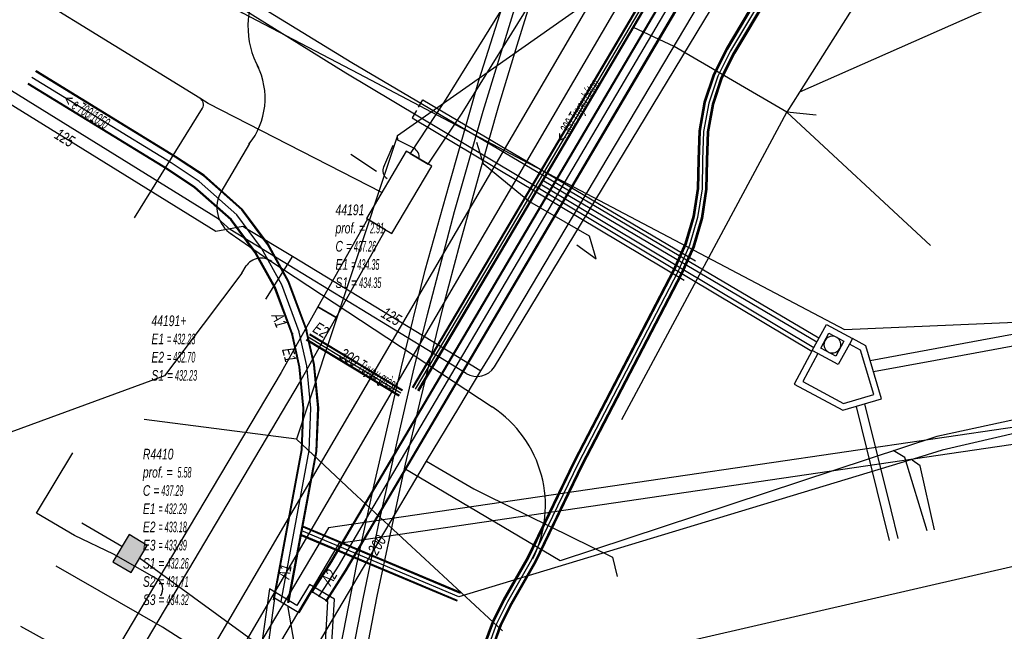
# Model space of a CAD drawing. Header units: metres. Extents: x 2695563 to 2696938, y 1260544 to 1262032.
# Tile 246 of 256: x 2696357 to 2696403, y 1261645 to 1261674. Entities that reach past the tile are written whole.
import ezdxf

# ---------------------------------------------------------------- set-up
doc = ezdxf.new("R2010")
doc.units = ezdxf.units.M
doc.header["$LTSCALE"] = 100
doc.linetypes.add('AUSGEZOGEN', pattern=[0])
doc.linetypes.add('STRICHLINIE2_S3', pattern=[0.25, 0.15, -0.1])
for name, color, linetype in [('CAD_Cadastre des conduites_Ouvrage _Ligne', 200, 'AUSGEZOGEN'), ('CAD_Cadastre des conduites_Ouvrage_Conduite', 200, 'AUSGEZOGEN'), ('CAD_Cadastre des conduites_Tracé_Ligne', 7, 'AUSGEZOGEN'), ('Eau portable_Cadastre des conduites_Conduite', 171, 'AUSGEZOGEN'), ('Eau potable_Cadastre des conduites_Conduite_Texte', 171, 'AUSGEZOGEN'), ('EU_Cadastre des conduites', 24, 'AUSGEZOGEN'), ('EU_Cadastre des conduites – Texte', 7, 'AUSGEZOGEN'), ('EU_Cadastre des conduites_Axe de tracé', 24, 'AUSGEZOGEN'), ('EU_Cadastre des conduites_Ouvrage spécial – Ligne de détail', 24, 'AUSGEZOGEN'), ('EU_Cadastre des conduites_Ouvrage spécial – Polygone de détail', 24, 'AUSGEZOGEN'), ('EU_Cadastre des conduites_Regard normalisé – Texte', 24, 'AUSGEZOGEN'), ('EU_Cadastre des conduites_Texte entrée-sortie', 24, 'AUSGEZOGEN'), ('Réseau électrique_Cadastre des conduite_Bord du tracé', 1, 'AUSGEZOGEN'), ('Réseau électrique_Cadastre des conduite_Tronçon de tracé', 1, 'AUSGEZOGEN'), ('Réseau électrique_Cadastre des conduites_Ouvrage_Surface-Ligne-Point', 1, 'AUSGEZOGEN'), ('TV_Cadastre des conduites_CONDUITE', 92, 'AUSGEZOGEN'), ('Télécommunications_SW_Cadastre des conduites_Bord du tracé', 94, 'AUSGEZOGEN'), ('Télécommunications_SW_Cadastre des conduites_Ouvrage', 94, 'AUSGEZOGEN')]:
    doc.layers.add(name, color=color, linetype=linetype)
doc.styles.add('ARIAL', font='arial.ttf')
pattern_1 = [(0, (2708005, 1273150), (6075, 6075), [6075, -6075]), (90, (2708005, 1273150), (-6075, 6075), [6075, -6075])]

# ---------------------------------------------------------------- blocks, each defined once
blk = doc.blocks.new('COMPLEXOBJECT_1582')
at = {"layer": 'CAD_Cadastre des conduites_Ouvrage _Ligne', "color": 200, "linetype": 'AUSGEZOGEN', "transparency": 33554687}
for centre, start, end in [((6394.097, 11658.602), 89.963, 279.2421), ((6394.096, 11658.602), 279.3272, 89.8779)]:
    blk.add_arc(centre, 0.4, start, end, dxfattribs=at)
blk = doc.blocks.new('COMPLEXOBJECT_1603')
at = {"layer": 'Réseau électrique_Cadastre des conduite_Bord du tracé', "color": 1, "linetype": 'AUSGEZOGEN', "transparency": 33554687}
blk.add_line((6337.745, 11615.16), (6337.702, 11614.09), dxfattribs=at)
for points in [[(6369.752, 11660.383), (6368.012, 11657.287), (6362.225, 11647.532), (6356.215, 11637.382), (6349.482, 11626.016), (6348.584, 11624.204), (6348.23, 11623.526), (6346.162, 11619.639)], [(6347.026, 11619.121), (6349.115, 11623.06), (6349.476, 11623.75), (6350.362, 11625.539), (6357.076, 11636.873), (6363.085, 11647.022), (6368.878, 11656.787), (6370.624, 11659.892), (6369.752, 11660.383)]]:
    blk.add_lwpolyline(points, dxfattribs=at)
for centre, radius, start, end in [((6338.386, 11624.104), 8.967, 265.902, 330.1362), ((6338.153, 11624.41), 10.33, 267.4976, 329.2028)]:
    blk.add_arc(centre, radius, start, end, dxfattribs=at)
blk = doc.blocks.new('COMPLEXOBJECT_1938')
at = {"layer": 'Réseau électrique_Cadastre des conduite_Tronçon de tracé', "color": 1, "linetype": 'AUSGEZOGEN', "transparency": 33554687}
blk.add_lwpolyline([(6374.287, 11667.913), (6373.531, 11668.28), (6373.525, 11668.5)], dxfattribs=at)
blk.add_arc((6374.034, 11667.461), 0.518, 353.0919, 60.7494, dxfattribs=at)
blk = doc.blocks.new('COMPLEXOBJECT_2142')
at = {"layer": 'Réseau électrique_Cadastre des conduite_Tronçon de tracé', "color": 1, "linetype": 'AUSGEZOGEN', "transparency": 33554687}
blk.add_line((6361.077, 11664.61), (6364.292, 11669.808), dxfattribs=at)
blk.add_arc((6364.001, 11669.977), 0.336, 329.8059, 60.4734, dxfattribs=at)
blk = doc.blocks.new('COMPLEXOBJECT_2172')
at = {"layer": 'Réseau électrique_Cadastre des conduite_Tronçon de tracé', "color": 1, "linetype": 'AUSGEZOGEN', "transparency": 33554687}
blk.add_line((6372.87, 11667.03), (6373.321, 11668.042), dxfattribs=at)
blk.add_arc((6373.273, 11666.838), 0.446, 154.5023, 236.7446, dxfattribs=at)
blk = doc.blocks.new('COMPLEXOBJECT_2452')
at = {"layer": 'Réseau électrique_Cadastre des conduite_Tronçon de tracé', "color": 1, "linetype": 'AUSGEZOGEN', "transparency": 33554687}
blk.add_line((6362.123, 11647.513), (6360.085, 11648.674), dxfattribs=at)
blk.add_arc((6361.84, 11647.019), 0.569, 326.8212, 60.2455, dxfattribs=at)
blk = doc.blocks.new('COMPLEXOBJECT_2789')
at = {"layer": 'Télécommunications_SW_Cadastre des conduites_Bord du tracé', "color": 94, "linetype": 'AUSGEZOGEN', "transparency": 33554687}
blk.add_lwpolyline([(6365.604, 11663.881), (6367.43, 11662.622), (6378, 11655.65)], dxfattribs=at)
blk.add_arc((6374.916, 11650.972), 5.604, 333.2576, 56.6052, dxfattribs=at)

msp = doc.modelspace()

# ---------------------------------------------------------------- hatches: boundary and pattern name
at = {"layer": 'Réseau électrique_Cadastre des conduite_Bord du tracé', "lineweight": 18, "transparency": 33554687}
h = msp.add_hatch(dxfattribs=at)
h.set_pattern_fill('MUSTER', color=1, scale=6075, style=0, pattern_type=2)
h.set_pattern_definition(pattern_1)
h.paths.add_polyline_path([(2696375.948, 1261666.954), (2696377.543, 1261669.368), (2696388.001, 1261686.261), (2696387.14, 1261686.77), (2696376.7, 1261669.906), (2696375.085, 1261667.466)], flags=0)
h = msp.add_hatch(dxfattribs=at)
h.set_pattern_fill('MUSTER', color=1, scale=6075, style=0, pattern_type=2)
h.set_pattern_definition(pattern_1)
h.paths.add_polyline_path([(2696361.816, 1261634.941), (2696387.511, 1261678.9), (2696386.46, 1261679.52), (2696360.763, 1261635.557)], flags=0)
h = msp.add_hatch(dxfattribs=at)
h.set_pattern_fill('MUSTER', color=1, scale=6075, style=0, pattern_type=2)
h.set_pattern_definition(pattern_1)
h.paths.add_polyline_path([(2696371.594, 1261659.702), (2696373.927, 1261663.851), (2696373.067, 1261664.361), (2696370.722, 1261660.193)], flags=0)
h = msp.add_hatch(dxfattribs=at)
h.set_pattern_fill('MUSTER', color=1, scale=6075, style=0, pattern_type=2)
h.set_pattern_definition(pattern_1)
h.paths.add_polyline_path([(2696370.722, 1261660.193), (2696368.982, 1261657.097), (2696363.195, 1261647.342), (2696357.185, 1261637.192), (2696350.452, 1261625.826), (2696349.554, 1261624.014), (2696349.2, 1261623.336), (2696347.132, 1261619.449), (2696346.965, 1261619.171), (2696346.789, 1261618.899), (2696346.603, 1261618.633), (2696346.407, 1261618.375), (2696346.202, 1261618.123), (2696345.988, 1261617.88), (2696345.766, 1261617.644), (2696345.535, 1261617.416), (2696345.296, 1261617.197), (2696345.049, 1261616.986), (2696344.795, 1261616.785), (2696344.534, 1261616.593), (2696344.266, 1261616.411), (2696343.991, 1261616.238), (2696343.711, 1261616.076), (2696343.424, 1261615.923), (2696343.133, 1261615.781), (2696342.836, 1261615.65), (2696342.535, 1261615.53), (2696342.23, 1261615.42), (2696341.921, 1261615.322), (2696341.609, 1261615.235), (2696341.293, 1261615.159), (2696340.975, 1261615.095), (2696340.656, 1261615.042), (2696340.334, 1261615.001), (2696340.011, 1261614.971), (2696339.687, 1261614.953), (2696339.363, 1261614.947), (2696339.039, 1261614.953), (2696338.715, 1261614.97), (2696338.672, 1261613.9), (2696339.031, 1261613.891), (2696339.39, 1261613.894), (2696339.748, 1261613.909), (2696340.106, 1261613.937), (2696340.462, 1261613.977), (2696340.817, 1261614.03), (2696341.17, 1261614.095), (2696341.521, 1261614.172), (2696341.868, 1261614.262), (2696342.212, 1261614.363), (2696342.553, 1261614.476), (2696342.889, 1261614.601), (2696343.221, 1261614.738), (2696343.548, 1261614.886), (2696343.869, 1261615.045), (2696344.185, 1261615.216), (2696344.495, 1261615.397), (2696344.798, 1261615.589), (2696345.095, 1261615.791), (2696345.384, 1261616.004), (2696345.665, 1261616.226), (2696345.939, 1261616.458), (2696346.204, 1261616.7), (2696346.461, 1261616.95), (2696346.709, 1261617.209), (2696346.948, 1261617.477), (2696347.178, 1261617.753), (2696347.398, 1261618.037), (2696347.607, 1261618.328), (2696347.807, 1261618.626), (2696347.996, 1261618.931), (2696350.085, 1261622.87), (2696350.446, 1261623.56), (2696351.332, 1261625.349), (2696358.046, 1261636.683), (2696364.055, 1261646.832), (2696369.848, 1261656.597), (2696371.594, 1261659.702)], flags=0)
at = {"layer": 'Réseau électrique_Cadastre des conduites_Ouvrage_Surface-Ligne-Point', "lineweight": 18, "transparency": 33554687}
h = msp.add_hatch(dxfattribs=at)
h.set_pattern_fill('MUSTER', color=1, scale=4050, style=0, pattern_type=2)
h.set_pattern_definition([(0, (2703955, 1269100), (4050, 4050), [4050, -4050]), (90, (2703955, 1269100), (-4050, 4050), [4050, -4050])])
h.paths.add_polyline_path([(2696374.221, 1261663.676), (2696376.109, 1261666.858), (2696374.905, 1261667.572), (2696373.017, 1261664.39)], flags=0)
at = {"layer": 'Télécommunications_SW_Cadastre des conduites_Ouvrage', "transparency": 33554687}
msp.add_hatch(color=7, dxfattribs=at).paths.add_polyline_path([(2696362.649, 1261648.901), (2696361.789, 1261649.411), (2696361.023, 1261648.12), (2696361.883, 1261647.61)])

# ---------------------------------------------------------------- linework, layer by layer
at = {"layer": 'CAD_Cadastre des conduites_Ouvrage _Ligne', "color": 200, "linetype": 'STRICHLINIE2_S3', "transparency": 33554687}
for points in [[(2696394.118, 1261658.129), (2696394.784, 1261659.36), (2696396.015, 1261658.695), (2696395.873, 1261658.431), (2696395.35, 1261657.463), (2696394.382, 1261657.986), (2696394.118, 1261658.129)], [(2696394.905, 1261658.954), (2696395.609, 1261658.574), (2696395.228, 1261657.87), (2696394.531, 1261658.25), (2696394.905, 1261658.954)]]:
    msp.add_lwpolyline(points, close=True, dxfattribs=at)
for points in [[(2696394.118, 1261658.129), (2696393.262, 1261656.545), (2696395.571, 1261655.298), (2696397.4, 1261655.843), (2696396.652, 1261658.35), (2696396.015, 1261658.695)], [(2696394.382, 1261657.986), (2696393.669, 1261656.667), (2696395.604, 1261655.621), (2696397.027, 1261656.045), (2696396.401, 1261658.146), (2696395.873, 1261658.431)]]:
    msp.add_lwpolyline(points, dxfattribs=at)
at = {"layer": 'CAD_Cadastre des conduites_Ouvrage_Conduite', "color": 200, "linetype": 'AUSGEZOGEN', "transparency": 33554687}
for points in [[(2696394.432, 1261658.711), (2696372.321, 1261671.76), (2696358.829, 1261680.055), (2696346.362, 1261687.673), (2696332.026, 1261696.37)], [(2696394.092, 1261658.081), (2696372.037, 1261671.272), (2696358.596, 1261679.653), (2696346.142, 1261687.317), (2696332.147, 1261695.674)], [(2696396.858, 1261657.663), (2696422.346, 1261662.378), (2696423.732, 1261662.634)], [(2696397.016, 1261657.133), (2696399.946, 1261657.675), (2696422.632, 1261661.87), (2696424.066, 1261662.135)], [(2696411.257, 1261656.245), (2696403.908, 1261654.529), (2696371.227, 1261649.726), (2696342.973, 1261602.087), (2696302.705, 1261627.741), (2696298.927, 1261621.786)], [(2696396.588, 1261655.611), (2696397.831, 1261650.582), (2696398.165, 1261649.231)], [(2696410.624, 1261655.276), (2696404.057, 1261653.742), (2696371.721, 1261648.99), (2696343.239, 1261600.969), (2696302.951, 1261626.635), (2696299.603, 1261621.357)], [(2696396.196, 1261655.477), (2696397.432, 1261650.478), (2696397.764, 1261649.137)]]:
    msp.add_lwpolyline(points, dxfattribs=at)
at = {"layer": 'CAD_Cadastre des conduites_Tracé_Ligne', "color": 200, "linetype": 'STRICHLINIE2_S3', "transparency": 33554687}
for p, q in [((2696375.478, 1261669.665), (2696375.681, 1261670.009)), ((2696375.681, 1261670.009), (2696394.528, 1261658.887)), ((2696394.337, 1261658.534), (2696375.478, 1261669.665)), ((2696375.384, 1261669.503), (2696375.178, 1261669.16)), ((2696375.178, 1261669.16), (2696393.997, 1261657.905)), ((2696394.187, 1261658.257), (2696375.384, 1261669.503))]:
    msp.add_line(p, q, dxfattribs=at)
at = {"layer": 'Eau portable_Cadastre des conduites_Conduite', "color": 7, "linetype": 'AUSGEZOGEN', "transparency": 33554687}
for p, q in [((2696369.523, 1261662.605), (2696368.248, 1261660.556)), ((2696377.387, 1261655.416), (2696378.44, 1261657.165))]:
    msp.add_line(p, q, dxfattribs=at)
for points in [[(2696166.121, 1261782.4), (2696166.508, 1261782.502), (2696171.83, 1261783.906), (2696179.344, 1261779.267), (2696198.019, 1261767.738), (2696198.843, 1261767.231), (2696234.357, 1261745.164), (2696257.479, 1261730.881), (2696263.902, 1261726.909), (2696287.958, 1261712.025), (2696311.959, 1261697.127), (2696337.969, 1261681.093), (2696365.887, 1261663.784), (2696367.164, 1261664.018)], [(2696378.44, 1261657.165), (2696378.838, 1261657.835), (2696393.063, 1261681.785), (2696393.277, 1261682.146), (2696393.491, 1261682.507), (2696405.056, 1261702.023), (2696408.614, 1261708.095), (2696411.4, 1261712.705)], [(2696367.164, 1261664.018), (2696367.344, 1261663.91), (2696369.523, 1261662.605), (2696378.048, 1261657.404), (2696378.44, 1261657.165)], [(2696358.057, 1261622.715), (2696363.37, 1261631.877), (2696369.186, 1261641.62), (2696375.864, 1261652.884), (2696377.387, 1261655.416)], [(2696375.864, 1261652.884), (2696376.4, 1261652.572), (2696378.1, 1261651.585)], [(2696378.1, 1261651.585), (2696378.674, 1261651.301), (2696384.657, 1261648.347), (2696384.887, 1261647.428)], [(2696366.79, 1261642.835), (2696363.372, 1261645.029), (2696358.343, 1261647.912)]]:
    msp.add_lwpolyline(points, dxfattribs=at)
at = {"layer": 'EU_Cadastre des conduites', "linetype": 'AUSGEZOGEN', "transparency": 33554687}
for p, q in [((2696405.127, 1261707.075), (2696379.1, 1261663.001)), ((2696405.144, 1261707.065), (2696379.117, 1261662.991)), ((2696405.161, 1261707.055), (2696379.134, 1261662.981)), ((2696405.385, 1261706.923), (2696379.358, 1261662.849)), ((2696405.402, 1261706.913), (2696379.375, 1261662.839)), ((2696405.419, 1261706.903), (2696379.392, 1261662.829)), ((2696381.666, 1261665.671), (2696386.929, 1261674.606)), ((2696381.684, 1261665.66), (2696386.947, 1261674.595)), ((2696381.702, 1261665.649), (2696386.965, 1261674.584)), ((2696382.356, 1261665.265), (2696387.619, 1261674.2)), ((2696382.374, 1261665.254), (2696387.637, 1261674.189)), ((2696382.392, 1261665.243), (2696387.655, 1261674.178)), ((2696363.962, 1261667.297), (2696357.365, 1261671.344)), ((2696363.973, 1261667.314), (2696357.375, 1261671.36)), ((2696363.983, 1261667.33), (2696357.385, 1261671.377)), ((2696363.585, 1261666.708), (2696356.999, 1261670.747)), ((2696363.595, 1261666.724), (2696357.009, 1261670.764)), ((2696363.606, 1261666.741), (2696357.019, 1261670.78)), ((2696365.31, 1261666.399), (2696363.962, 1261667.297)), ((2696365.322, 1261666.415), (2696363.973, 1261667.314)), ((2696365.334, 1261666.43), (2696363.983, 1261667.33)), ((2696364.906, 1261665.875), (2696363.606, 1261666.741)), ((2696364.882, 1261665.844), (2696363.585, 1261666.708)), ((2696364.894, 1261665.859), (2696363.595, 1261666.724)), ((2696367.125, 1261664.79), (2696365.31, 1261666.399)), ((2696367.139, 1261664.804), (2696365.322, 1261666.415)), ((2696367.154, 1261664.817), (2696365.334, 1261666.43)), ((2696366.606, 1261664.315), (2696364.882, 1261665.844)), ((2696366.621, 1261664.328), (2696364.894, 1261665.859)), ((2696366.635, 1261664.342), (2696364.906, 1261665.875)), ((2696372.457, 1261650.034), (2696381.666, 1261665.671)), ((2696372.475, 1261650.023), (2696381.684, 1261665.66)), ((2696372.493, 1261650.012), (2696381.702, 1261665.649)), ((2696373.147, 1261649.628), (2696382.356, 1261665.265)), ((2696373.165, 1261649.617), (2696382.374, 1261665.254)), ((2696373.183, 1261649.606), (2696382.392, 1261665.243)), ((2696368.335, 1261663.158), (2696367.125, 1261664.79)), ((2696368.351, 1261663.169), (2696367.139, 1261664.804)), ((2696368.368, 1261663.179), (2696367.154, 1261664.817)), ((2696367.744, 1261662.779), (2696366.606, 1261664.315)), ((2696367.761, 1261662.789), (2696366.621, 1261664.328)), ((2696367.777, 1261662.8), (2696366.635, 1261664.342)), ((2696369.311, 1261661.388), (2696368.335, 1261663.158)), ((2696369.329, 1261661.396), (2696368.351, 1261663.169)), ((2696369.347, 1261661.405), (2696368.368, 1261663.179)), ((2696368.673, 1261661.095), (2696367.744, 1261662.779)), ((2696368.691, 1261661.104), (2696367.761, 1261662.789)), ((2696368.709, 1261661.112), (2696367.777, 1261662.8)), ((2696379.1, 1261663.001), (2696375.186, 1261656.383)), ((2696379.117, 1261662.991), (2696375.203, 1261656.373)), ((2696379.134, 1261662.981), (2696375.22, 1261656.363)), ((2696379.358, 1261662.849), (2696375.444, 1261656.231)), ((2696379.375, 1261662.839), (2696375.461, 1261656.221)), ((2696379.392, 1261662.829), (2696375.478, 1261656.211)), ((2696370.161, 1261659.104), (2696369.311, 1261661.388)), ((2696370.18, 1261659.109), (2696369.329, 1261661.396)), ((2696370.199, 1261659.114), (2696369.347, 1261661.405)), ((2696369.483, 1261658.918), (2696368.673, 1261661.095)), ((2696369.502, 1261658.923), (2696368.691, 1261661.104)), ((2696369.521, 1261658.928), (2696368.709, 1261661.112)), ((2696369.479, 1261658.939), (2696369.483, 1261658.918)), ((2696369.834, 1261657.351), (2696369.482, 1261658.924)), ((2696369.499, 1261658.942), (2696369.502, 1261658.923)), ((2696369.854, 1261657.354), (2696369.501, 1261658.929)), ((2696369.518, 1261658.946), (2696369.521, 1261658.928)), ((2696369.873, 1261657.357), (2696369.521, 1261658.933)), ((2696370.168, 1261659.064), (2696370.161, 1261659.104)), ((2696370.527, 1261657.461), (2696370.165, 1261659.077)), ((2696370.187, 1261659.068), (2696370.18, 1261659.109)), ((2696370.546, 1261657.464), (2696370.185, 1261659.081)), ((2696370.207, 1261659.071), (2696370.199, 1261659.114)), ((2696370.566, 1261657.467), (2696370.204, 1261659.086)), ((2696374.712, 1261656.22), (2696370.327, 1261658.871)), ((2696374.723, 1261656.237), (2696370.338, 1261658.888)), ((2696374.733, 1261656.254), (2696370.348, 1261658.905)), ((2696374.557, 1261655.964), (2696370.172, 1261658.615)), ((2696374.567, 1261655.981), (2696370.182, 1261658.632)), ((2696374.578, 1261655.998), (2696370.193, 1261658.649)), ((2696370.723, 1261655.412), (2696370.527, 1261657.461)), ((2696370.743, 1261655.413), (2696370.546, 1261657.464)), ((2696370.762, 1261655.413), (2696370.566, 1261657.467)), ((2696370.022, 1261655.393), (2696369.834, 1261657.351)), ((2696370.041, 1261655.393), (2696369.854, 1261657.354)), ((2696370.061, 1261655.394), (2696369.873, 1261657.357)), ((2696369.942, 1261653.431), (2696370.022, 1261655.393)), ((2696369.961, 1261653.428), (2696370.041, 1261655.393)), ((2696369.981, 1261653.426), (2696370.061, 1261655.394)), ((2696370.639, 1261653.352), (2696370.723, 1261655.412)), ((2696370.659, 1261653.35), (2696370.743, 1261655.413)), ((2696370.678, 1261653.347), (2696370.762, 1261655.413)), ((2696368.618, 1261646.318), (2696369.942, 1261653.431)), ((2696368.637, 1261646.314), (2696369.961, 1261653.428)), ((2696368.656, 1261646.31), (2696369.981, 1261653.426)), ((2696369.306, 1261646.19), (2696370.639, 1261653.352)), ((2696369.325, 1261646.186), (2696370.659, 1261653.35)), ((2696369.344, 1261646.182), (2696370.678, 1261653.347)), ((2696371.341, 1261648.138), (2696372.457, 1261650.034)), ((2696371.359, 1261648.127), (2696372.475, 1261650.023)), ((2696371.377, 1261648.116), (2696372.493, 1261650.012)), ((2696377.47, 1261646.626), (2696370.029, 1261649.756)), ((2696377.478, 1261646.644), (2696370.037, 1261649.774)), ((2696377.485, 1261646.663), (2696370.044, 1261649.793)), ((2696372.023, 1261647.72), (2696373.147, 1261649.628)), ((2696372.041, 1261647.709), (2696373.165, 1261649.617)), ((2696372.059, 1261647.698), (2696373.183, 1261649.606)), ((2696377.315, 1261646.257), (2696369.874, 1261649.387)), ((2696377.322, 1261646.276), (2696369.881, 1261649.406)), ((2696377.33, 1261646.294), (2696369.889, 1261649.424)), ((2696370.418, 1261646.687), (2696371.341, 1261648.138)), ((2696370.436, 1261646.676), (2696371.359, 1261648.127)), ((2696370.453, 1261646.665), (2696371.377, 1261648.116)), ((2696371.093, 1261646.257), (2696372.023, 1261647.72)), ((2696371.11, 1261646.246), (2696372.041, 1261647.709)), ((2696371.128, 1261646.235), (2696372.059, 1261647.698))]:
    msp.add_line(p, q, dxfattribs=at)
at = {"layer": 'EU_Cadastre des conduites', "color": 255, "transparency": 33554687}
for p, q in [((2696405.273, 1261706.989), (2696379.246, 1261662.915)), ((2696382.029, 1261665.457), (2696387.292, 1261674.392)), ((2696363.784, 1261667.019), (2696357.192, 1261671.062)), ((2696365.108, 1261666.137), (2696363.784, 1261667.019)), ((2696366.88, 1261664.566), (2696365.108, 1261666.137)), ((2696372.82, 1261649.82), (2696382.029, 1261665.457)), ((2696368.056, 1261662.979), (2696366.88, 1261664.566)), ((2696369.01, 1261661.25), (2696368.056, 1261662.979)), ((2696379.246, 1261662.915), (2696375.332, 1261656.297)), ((2696369.841, 1261659.016), (2696369.01, 1261661.25)), ((2696369.843, 1261659.005), (2696369.841, 1261659.016)), ((2696370.2, 1261657.409), (2696369.843, 1261659.005)), ((2696374.645, 1261656.109), (2696370.26, 1261658.76)), ((2696370.392, 1261655.403), (2696370.2, 1261657.409)), ((2696370.31, 1261653.389), (2696370.392, 1261655.403)), ((2696368.981, 1261646.25), (2696370.31, 1261653.389)), ((2696377.4, 1261646.46), (2696369.959, 1261649.59)), ((2696371.7, 1261647.918), (2696372.82, 1261649.82)), ((2696370.773, 1261646.461), (2696371.7, 1261647.918))]:
    msp.add_line(p, q, dxfattribs=at)
at = {"layer": 'EU_Cadastre des conduites', "color": 24, "linetype": 'AUSGEZOGEN', "transparency": 33554687}
for p, q in [((2696405.35, 1261675.63), (2696393.514, 1261670.37)), ((2696387.586, 1261672.526), (2696385.652, 1261673.429)), ((2696392.92, 1261669.43), (2696387.586, 1261672.526)), ((2696385.11, 1261654.86), (2696392.92, 1261669.43)), ((2696399.71, 1261663.11), (2696392.92, 1261669.43)), ((2696394.3, 1261669.28), (2696392.92, 1261669.43)), ((2696382.969, 1261663.133), (2696383.894, 1261662.482)), ((2696399.304, 1261653.109), (2696377.4, 1261646.46)), ((2696382.182, 1261648.163), (2696374.799, 1261652.548))]:
    msp.add_line(p, q, dxfattribs=at)
for points in [[(2696371.892, 1261641.351), (2696372.869, 1261646.361), (2696373.583, 1261649.852), (2696374.471, 1261653.808), (2696375.231, 1261657.108), (2696375.912, 1261659.839), (2696377.184, 1261664.713), (2696378.539, 1261669.468), (2696380.095, 1261674.51), (2696381.681, 1261679.402), (2696383.337, 1261684.19), (2696384.736, 1261688.113), (2696386.179, 1261691.785), (2696387.683, 1261695.619), (2696389.466, 1261699.806), (2696391.057, 1261703.46), (2696392.688, 1261707.04), (2696394.365, 1261710.598), (2696396.505, 1261714.928), (2696398.939, 1261719.621), (2696401.391, 1261724.162), (2696404.283, 1261729.365)], [(2696408.83, 1261694.61), (2696393.514, 1261670.37), (2696392.92, 1261669.43)], [(2696378.224, 1261667.995), (2696378.54, 1261666.995), (2696380.749, 1261665.175)], [(2696383.894, 1261662.482), (2696383.581, 1261663.549), (2696380.749, 1261665.175), (2696380.625, 1261665.25)], [(2696406.069, 1261655.371), (2696400.008, 1261654.062), (2696382.182, 1261648.163)], [(2696405.231, 1261654.56), (2696400.264, 1261653.403), (2696399.304, 1261653.109)], [(2696399.551, 1261649.592), (2696398.493, 1261653.064), (2696397.949, 1261653.392)], [(2696399.904, 1261649.633), (2696399.224, 1261652.673), (2696398.844, 1261652.944)], [(2696356.65, 1261645.08), (2696365.267, 1261640.298), (2696365.353, 1261639.86)]]:
    msp.add_lwpolyline(points, dxfattribs=at)
at = {"layer": 'EU_Cadastre des conduites_Axe de tracé', "color": 24, "linetype": 'AUSGEZOGEN', "transparency": 33554687}
for points in [[(2696371.804, 1261644.13), (2696372.573, 1261648.011), (2696373.383, 1261651.768), (2696374.673, 1261657.353), (2696375.795, 1261661.941), (2696376.939, 1261665.984), (2696378.331, 1261670.924), (2696380.453, 1261677.588), (2696381.928, 1261681.988), (2696383.426, 1261686.238), (2696385.296, 1261691.137), (2696387.502, 1261696.654), (2696389.621, 1261701.719), (2696391.68, 1261706.319), (2696393.863, 1261710.918), (2696396.75, 1261716.751), (2696398.935, 1261720.857), (2696402.22, 1261726.806), (2696403.923, 1261729.795)], [(2696372.809, 1261642.718), (2696373.526, 1261646.497), (2696374.2, 1261649.67), (2696374.875, 1261652.746), (2696375.55, 1261655.649), (2696376.648, 1261660.182), (2696377.463, 1261663.216), (2696378.435, 1261666.738), (2696379.279, 1261669.744), (2696380.153, 1261672.591), (2696381.038, 1261675.457), (2696382.277, 1261679.19), (2696383.982, 1261684.192), (2696385.825, 1261689.139), (2696388.278, 1261695.404), (2696390.808, 1261701.368), (2696393.068, 1261706.448), (2696395.13, 1261710.846), (2696397.605, 1261715.82), (2696399.398, 1261719.275), (2696401.818, 1261723.81), (2696404.761, 1261728.976)]]:
    msp.add_lwpolyline(points, dxfattribs=at)
at = {"layer": 'EU_Cadastre des conduites_Ouvrage spécial – Ligne de détail', "color": 24, "linetype": 'STRICHLINIE2_S3', "transparency": 33554687}
msp.add_line((2696370.133, 1261641.208), (2696369.3, 1261646.059), dxfattribs=at)
at = {"layer": 'EU_Cadastre des conduites_Ouvrage spécial – Polygone de détail', "color": 24, "linetype": 'STRICHLINIE2_S3', "transparency": 33554687}
for points in [[(2696368.426, 1261646.842), (2696368.04, 1261644.06), (2696368.98, 1261640.72), (2696371.192, 1261641.186), (2696371.503, 1261646.348), (2696370.332, 1261647.053), (2696369.731, 1261646.055), (2696368.426, 1261646.842)], [(2696370.418, 1261646.71), (2696369.816, 1261645.712), (2696368.668, 1261646.404), (2696368.346, 1261644.081), (2696369.206, 1261641.023), (2696370.903, 1261641.38), (2696371.196, 1261646.241), (2696370.418, 1261646.71)]]:
    msp.add_lwpolyline(points, close=True, dxfattribs=at)
at = {"layer": 'Réseau électrique_Cadastre des conduite_Bord du tracé', "color": 1, "linetype": 'AUSGEZOGEN', "transparency": 33554687}
for points in [[(2696375.948, 1261666.954), (2696377.543, 1261669.368), (2696388.001, 1261686.261), (2696387.14, 1261686.77), (2696376.7, 1261669.906), (2696375.085, 1261667.466), (2696375.948, 1261666.954)], [(2696361.816, 1261634.941), (2696387.511, 1261678.9), (2696386.46, 1261679.52), (2696360.763, 1261635.557), (2696361.816, 1261634.941)], [(2696371.594, 1261659.702), (2696373.927, 1261663.851), (2696373.067, 1261664.361), (2696370.722, 1261660.193), (2696371.594, 1261659.702)]]:
    msp.add_lwpolyline(points, close=True, dxfattribs=at)
at = {"layer": 'Réseau électrique_Cadastre des conduite_Tronçon de tracé', "color": 1, "linetype": 'AUSGEZOGEN', "transparency": 33554687}
for p, q in [((2696379.085, 1261657.356), (2696394.096, 1261682.195)), ((2696365.997, 1261664.363), (2696338.258, 1261681.561)), ((2696374.495, 1261668.31), (2696389.703, 1261679.052)), ((2696373.502, 1261666.605), (2696372.28, 1261667.415)), ((2696361.055, 1261648.484), (2696359.206, 1261649.371))]:
    msp.add_line(p, q, dxfattribs=at)
at = {"layer": 'Réseau électrique_Cadastre des conduite_Tronçon de tracé', "color": 1, "linetype": 'STRICHLINIE2_S3', "transparency": 33554687}
for p, q in [((2696366.573, 1261663.859), (2696365.997, 1261664.363)), ((2696377.74, 1261657.046), (2696366.573, 1261663.859))]:
    msp.add_line(p, q, dxfattribs=at)
at = {"layer": 'Réseau électrique_Cadastre des conduite_Tronçon de tracé', "color": 1, "linetype": 'AUSGEZOGEN', "transparency": 33554687}
for points in [[(2696365.137, 1261670.08), (2696357.027, 1261675.098), (2696348.497, 1261680.318), (2696342.145, 1261684.292)], [(2696373.749, 1261665.624), (2696365.531, 1261669.836), (2696365.137, 1261670.08)], [(2696374.495, 1261668.31), (2696369.714, 1261653.936), (2696372.342, 1261651.45)], [(2696359.202, 1261649.363), (2696357.405, 1261650.428), (2696359.121, 1261653.291)]]:
    msp.add_lwpolyline(points, dxfattribs=at)
msp.add_arc((2696378.251, 1261657.9), 0.995, 239.0815, 326.8766, dxfattribs=at)
at = {"layer": 'Réseau électrique_Cadastre des conduites_Ouvrage_Surface-Ligne-Point', "color": 1, "linetype": 'AUSGEZOGEN', "transparency": 33554687}
for p, q in [((2696369.714, 1261653.936), (2696362.502, 1261654.871)), ((2696379.461, 1261644.859), (2696372.342, 1261651.45))]:
    msp.add_line(p, q, dxfattribs=at)
msp.add_lwpolyline([(2696374.221, 1261663.676), (2696376.109, 1261666.858), (2696374.905, 1261667.572), (2696373.017, 1261664.39), (2696374.221, 1261663.676)], close=True, dxfattribs=at)
at = {"layer": 'TV_Cadastre des conduites_CONDUITE', "color": 92, "linetype": 'AUSGEZOGEN', "transparency": 33554687}
for p, q in [((2696372.639, 1261671.248), (2696379.546, 1261667.609)), ((2696379.546, 1261667.609), (2696395.648, 1261659.127))]:
    msp.add_line(p, q, dxfattribs=at)
for points in [[(2696332.099, 1261696.448), (2696334.27, 1261693.836), (2696367.16, 1261674.124), (2696372.639, 1261671.248)], [(2696395.648, 1261659.127), (2696403.728, 1261659.47), (2696424.34, 1261664.743), (2696430.095, 1261665.651)]]:
    msp.add_lwpolyline(points, dxfattribs=at)
at = {"layer": 'Télécommunications_SW_Cadastre des conduites_Bord du tracé', "linetype": 'AUSGEZOGEN', "transparency": 33554687}
for p, q in [((2696406.225, 1261699.609), (2696390.046, 1261672.443)), ((2696406.253, 1261699.593), (2696390.074, 1261672.427)), ((2696406.28, 1261699.577), (2696390.103, 1261672.412)), ((2696406.574, 1261699.413), (2696390.397, 1261672.25)), ((2696406.601, 1261699.397), (2696390.426, 1261672.235)), ((2696406.629, 1261699.381), (2696390.454, 1261672.219)), ((2696390.046, 1261672.443), (2696389.429, 1261671.213)), ((2696390.074, 1261672.427), (2696389.458, 1261671.2)), ((2696390.103, 1261672.412), (2696389.488, 1261671.188)), ((2696390.397, 1261672.25), (2696389.799, 1261671.059)), ((2696390.426, 1261672.235), (2696389.829, 1261671.047)), ((2696390.454, 1261672.219), (2696389.858, 1261671.034)), ((2696389.429, 1261671.213), (2696388.991, 1261669.899)), ((2696389.458, 1261671.2), (2696389.022, 1261669.891)), ((2696389.488, 1261671.188), (2696389.053, 1261669.883)), ((2696389.799, 1261671.059), (2696389.379, 1261669.8)), ((2696389.829, 1261671.047), (2696389.41, 1261669.792)), ((2696389.858, 1261671.034), (2696389.441, 1261669.784)), ((2696388.991, 1261669.899), (2696388.745, 1261668.536)), ((2696389.022, 1261669.891), (2696388.777, 1261668.533)), ((2696389.053, 1261669.883), (2696388.809, 1261668.529)), ((2696389.379, 1261669.8), (2696389.144, 1261668.494)), ((2696389.41, 1261669.792), (2696389.176, 1261668.49)), ((2696389.441, 1261669.784), (2696389.208, 1261668.487)), ((2696388.745, 1261668.536), (2696388.698, 1261667.167)), ((2696388.777, 1261668.533), (2696388.73, 1261667.167)), ((2696388.809, 1261668.529), (2696388.762, 1261667.166)), ((2696389.144, 1261668.494), (2696389.098, 1261667.156)), ((2696389.176, 1261668.49), (2696389.13, 1261667.155)), ((2696389.208, 1261668.487), (2696389.162, 1261667.155)), ((2696388.698, 1261667.167), (2696388.67, 1261665.809)), ((2696388.73, 1261667.167), (2696388.702, 1261665.806)), ((2696388.762, 1261667.166), (2696388.733, 1261665.803)), ((2696389.098, 1261667.156), (2696389.069, 1261665.774)), ((2696389.13, 1261667.155), (2696389.101, 1261665.771)), ((2696389.162, 1261667.155), (2696389.133, 1261665.769)), ((2696388.67, 1261665.809), (2696388.465, 1261664.483)), ((2696388.702, 1261665.806), (2696388.496, 1261664.476)), ((2696388.733, 1261665.803), (2696388.528, 1261664.469)), ((2696389.069, 1261665.774), (2696388.856, 1261664.396)), ((2696389.101, 1261665.771), (2696388.888, 1261664.389)), ((2696389.133, 1261665.769), (2696388.919, 1261664.382)), ((2696388.465, 1261664.483), (2696388.088, 1261663.195)), ((2696388.496, 1261664.476), (2696388.118, 1261663.184)), ((2696388.528, 1261664.469), (2696388.148, 1261663.173)), ((2696388.856, 1261664.396), (2696388.464, 1261663.057)), ((2696388.888, 1261664.389), (2696388.494, 1261663.046)), ((2696388.919, 1261664.382), (2696388.524, 1261663.035)), ((2696388.088, 1261663.195), (2696387.541, 1261661.961)), ((2696388.118, 1261663.184), (2696387.57, 1261661.947)), ((2696388.148, 1261663.173), (2696387.599, 1261661.933)), ((2696388.464, 1261663.057), (2696387.901, 1261661.787)), ((2696388.494, 1261663.046), (2696387.93, 1261661.773)), ((2696388.524, 1261663.035), (2696387.959, 1261661.759)), ((2696387.541, 1261661.961), (2696382.846, 1261652.918)), ((2696387.57, 1261661.947), (2696382.874, 1261652.904)), ((2696387.599, 1261661.933), (2696382.903, 1261652.889)), ((2696387.901, 1261661.787), (2696383.203, 1261652.739)), ((2696387.93, 1261661.773), (2696383.232, 1261652.724)), ((2696387.959, 1261661.759), (2696383.26, 1261652.71)), ((2696382.846, 1261652.918), (2696380.632, 1261648.323)), ((2696382.874, 1261652.904), (2696380.66, 1261648.308)), ((2696382.903, 1261652.889), (2696380.688, 1261648.293)), ((2696383.203, 1261652.739), (2696380.986, 1261648.137)), ((2696383.232, 1261652.724), (2696381.014, 1261648.122)), ((2696383.26, 1261652.71), (2696381.042, 1261648.107)), ((2696380.632, 1261648.323), (2696379.495, 1261646.34)), ((2696380.66, 1261648.308), (2696379.524, 1261646.324)), ((2696380.688, 1261648.293), (2696379.552, 1261646.309)), ((2696380.986, 1261648.137), (2696379.848, 1261646.151)), ((2696381.014, 1261648.122), (2696379.876, 1261646.136)), ((2696381.042, 1261648.107), (2696379.905, 1261646.12)), ((2696379.495, 1261646.34), (2696378.969, 1261645.284)), ((2696379.524, 1261646.324), (2696378.998, 1261645.271)), ((2696379.552, 1261646.309), (2696379.028, 1261645.258)), ((2696379.848, 1261646.151), (2696379.337, 1261645.126)), ((2696379.876, 1261646.136), (2696379.366, 1261645.113)), ((2696379.905, 1261646.12), (2696379.396, 1261645.1)), ((2696378.969, 1261645.284), (2696378.564, 1261644.168)), ((2696378.998, 1261645.271), (2696378.595, 1261644.159)), ((2696379.028, 1261645.258), (2696378.626, 1261644.15)), ((2696379.337, 1261645.126), (2696378.948, 1261644.053)), ((2696379.366, 1261645.113), (2696378.979, 1261644.044)), ((2696379.396, 1261645.1), (2696379.009, 1261644.035))]:
    msp.add_line(p, q, dxfattribs=at)
at = {"layer": 'Télécommunications_SW_Cadastre des conduites_Bord du tracé', "color": 255, "transparency": 33554687}
for p, q in [((2696406.427, 1261699.495), (2696390.25, 1261672.331)), ((2696390.25, 1261672.331), (2696389.644, 1261671.123)), ((2696389.644, 1261671.123), (2696389.216, 1261669.841)), ((2696389.216, 1261669.841), (2696388.977, 1261668.512)), ((2696388.977, 1261668.512), (2696388.93, 1261667.161)), ((2696388.93, 1261667.161), (2696388.901, 1261665.789)), ((2696388.901, 1261665.789), (2696388.692, 1261664.432)), ((2696388.692, 1261664.432), (2696388.306, 1261663.115)), ((2696388.306, 1261663.115), (2696387.75, 1261661.86)), ((2696387.75, 1261661.86), (2696383.053, 1261652.814)), ((2696383.053, 1261652.814), (2696380.837, 1261648.215)), ((2696380.837, 1261648.215), (2696379.7, 1261646.23)), ((2696379.7, 1261646.23), (2696379.182, 1261645.192)), ((2696379.182, 1261645.192), (2696378.787, 1261644.101))]:
    msp.add_line(p, q, dxfattribs=at)
at = {"layer": 'Télécommunications_SW_Cadastre des conduites_Bord du tracé', "color": 94, "linetype": 'AUSGEZOGEN', "transparency": 33554687}
for p, q in [((2696367.484, 1261667.932), (2696366.124, 1261665.636)), ((2696367.121, 1261661.798), (2696367.335, 1261662.148)), ((2696361.451, 1261648.841), (2696359.552, 1261649.95)), ((2696373.234, 1261640.329), (2696362.286, 1261648.289))]:
    msp.add_line(p, q, dxfattribs=at)
for points in [[(2696380.848, 1261629.295), (2696382.94, 1261629.95), (2696386.76, 1261630.61), (2696386.6, 1261631.58), (2696383.7, 1261643.32), (2696429.93, 1261653.981), (2696428.63, 1261659.24), (2696422.99, 1261667.72), (2696413.57, 1261688.64), (2696456.67, 1261707.21)], [(2696367.121, 1261661.798), (2696363.459, 1261656.933), (2696353.333, 1261653.219)]]:
    msp.add_lwpolyline(points, dxfattribs=at)
for centre, radius, start, end in [((2696371.359, 1261673.444), 3.947, 147.632, 209.3985), ((2696364.738, 1261670.078), 3.486, 321.3556, 26.5769), ((2696367.442, 1261664.916), 1.501, 148.3547, 238.2903), ((2696368.032, 1261661.653), 0.853, 53.7169, 146.6692)]:
    msp.add_arc(centre, radius, start, end, dxfattribs=at)
at = {"layer": 'Télécommunications_SW_Cadastre des conduites_Ouvrage', "color": 94, "transparency": 33554687}
msp.add_lwpolyline([(2696362.649, 1261648.901), (2696361.789, 1261649.411), (2696361.023, 1261648.12), (2696361.883, 1261647.61), (2696362.649, 1261648.901)], close=True, dxfattribs=at)

# ---------------------------------------------------------------- block references
at = {"layer": 'CAD_Cadastre des conduites_Ouvrage _Ligne', "color": 200, "linetype": 'AUSGEZOGEN', "lineweight": -3, "transparency": 33554687}
msp.add_blockref('COMPLEXOBJECT_1582', (2690000.97, 1249999.81), dxfattribs=at)
at = {"layer": 'Réseau électrique_Cadastre des conduite_Bord du tracé', "color": 1, "linetype": 'AUSGEZOGEN', "lineweight": -3, "transparency": 33554687}
msp.add_blockref('COMPLEXOBJECT_1603', (2690000.97, 1249999.81), dxfattribs=at)
at = {"layer": 'Réseau électrique_Cadastre des conduite_Tronçon de tracé', "color": 1, "linetype": 'AUSGEZOGEN', "lineweight": -3, "transparency": 33554687}
for name in ['COMPLEXOBJECT_2142', 'COMPLEXOBJECT_1938', 'COMPLEXOBJECT_2172', 'COMPLEXOBJECT_2452']:
    msp.add_blockref(name, (2690000.97, 1249999.81), dxfattribs=at)
at = {"layer": 'Télécommunications_SW_Cadastre des conduites_Bord du tracé', "color": 94, "linetype": 'AUSGEZOGEN', "lineweight": -3, "transparency": 33554687}
msp.add_blockref('COMPLEXOBJECT_2789', (2690000.97, 1249999.81), dxfattribs=at)

# ---------------------------------------------------------------- texts
at = {"layer": 'Eau potable_Cadastre des conduites_Conduite_Texte', "color": 7, "transparency": 33554687, "char_height": 0.55426, "attachment_point": 5, "style": 'ARIAL'}
for s, insert, width, rotation in [('\\A1;{\\fArial|i1|b0;\\H0.554263;\\W0.700000;\\C7;125}\\P', (2696358.738, 1261668.21), 1.10014, 328.2012), ('\\A1;{\\fArial|i1|b0;\\H0.554263;\\W0.700000;\\C7;125}\\P', (2696374.199, 1261659.746), 1.10014, 328.6143), ('\\A1;{\\fArial|i1|b0;\\H0.554263;\\W0.700000;\\C7;200}\\P', (2696373.519, 1261648.918), 1.10633, 59.3379)]:
    msp.add_mtext(s, dxfattribs=dict(at, insert=insert, width=width, rotation=rotation))
at = {"layer": 'EU_Cadastre des conduites – Texte', "color": 24, "transparency": 33554687, "char_height": 0.55705, "width": 6, "style": 'ARIAL'}
for s, insert, attachment_point, rotation in [('\\A1;{\\fArial|b0|i1|c0|p34;\\W0.7;< \\W0.49;300 Tuyau béton}', (2696383.094, 1261669.449), 5, 58.2156), ('\\A1;{\\fArial|i1|b0;\\H0.557054;\\W0.700000;\\C24;< \\W0.490000;e 700/1050}\\P', (2696359.782, 1261669.46), 5, 327.4668), ('\\A1;{\\fArial|b0|i1|c0|p34;\\W0.7;300 \\W0.49;Tuyau grès}', (2696371.584, 1261657.661), 7, 328.6548)]:
    msp.add_mtext(s, dxfattribs=dict(at, insert=insert, attachment_point=attachment_point, rotation=rotation))
at = {"layer": 'EU_Cadastre des conduites_Regard normalisé – Texte', "color": 24, "transparency": 33554687, "char_height": 0.50641, "attachment_point": 1, "line_spacing_factor": 1.024096, "style": 'ARIAL'}
for s, insert, width in [('\\A1;{\\fArial|b0|i1|c0|p34;\\W0.69532;44191}\\P{\\fArial|b0|i1|c0|p34;\\H0.99721x;\\W0.69532;prof. = \\W0.48672; 2.91}\\P{\\fArial|b0|i1|c0|p34;\\H0.99721x;\\W0.69532;C =\\W0.48672; 437.26}\\P{\\fArial|b0|i1|c0|p34;\\H0.99721x;\\W0.69532;E1 \\W0.48672;= 434.35}\\P{\\fArial|b0|i1|c0|p34;\\H0.99721x;\\W0.69532;S1 =\\W0.48672; 434.35}', (2696371.555, 1261665.049), 2.83467), ('\\A1;{\\fArial|b0|i1|c0|p34;\\W0.69396;44191+}\\P{\\fArial|b0|i1|c0|p34;\\H0.99721x;\\W0.69396;E1 \\W0.48577;= 432.23}\\P{\\fArial|b0|i1|c0|p34;\\H0.99721x;\\W0.69396;E2 \\W0.48577;= 432.70}\\P{\\fArial|b0|i1|c0|p34;\\H0.99721x;\\W0.69396;S1 =\\W0.48577; 432.23}', (2696362.845, 1261659.795), 2.8067), ('\\A1;{\\fArial|b0|i1|c0|p34;\\W0.69464;R4410}\\P{\\fArial|b0|i1|c0|p34;\\H0.99721x;\\W0.69464;prof. = \\W0.48625; 5.58}\\P{\\fArial|b0|i1|c0|p34;\\H0.99721x;\\W0.69464;C =\\W0.48625; 437.29}\\P{\\fArial|b0|i1|c0|p34;\\H0.99721x;\\W0.69464;E1 \\W0.48625;= 432.29}\\P{\\fArial|b0|i1|c0|p34;\\H0.99721x;\\W0.69464;E2 \\W0.48625;= 433.18}\\P{\\fArial|b0|i1|c0|p34;\\H0.99721x;\\W0.69464;E3 \\W0.48625;= 433.39}\\P{\\fArial|b0|i1|c0|p34;\\H0.99721x;\\W0.69464;S1 =\\W0.48625; 432.26}\\P{\\fArial|b0|i1|c0|p34;\\H0.99721x;\\W0.69464;S2 =\\W0.48625; 431.71}\\P{\\fArial|b0|i1|c0|p34;\\H0.99721x;\\W0.69464;S3 =\\W0.48625; 434.32}', (2696362.441, 1261653.478), 2.83537)]:
    msp.add_mtext(s, dxfattribs=dict(at, insert=insert, width=width))
at = {"layer": 'EU_Cadastre des conduites_Texte entrée-sortie', "color": 24, "transparency": 33554687, "char_height": 0.55705, "attachment_point": 7, "style": 'ARIAL'}
for s, insert, width, rotation in [('\\A1;{\\fArial|i1|b0;\\H0.557054;\\W0.700000;\\C24;A1}\\P', (2696368.516, 1261659.772), 0.85544, 292.5486), ('\\A1;{\\fArial|i1|b0;\\H0.557054;\\W0.700000;\\C24;E2}\\P', (2696370.436, 1261659.037), 0.86376, 328.8456), ('\\A1;{\\fArial|i1|b0;\\H0.557054;\\W0.700000;\\C24;E1}\\P', (2696369.019, 1261658.176), 0.85544, 284.8536), ('\\A1;{\\fArial|i1|b0;\\H0.557054;\\W0.700000;\\C24;A1}\\P', (2696369.367, 1261647.283), 0.85544, 79.452), ('\\A1;{\\fArial|i1|b0;\\H0.557054;\\W0.700000;\\C24;A2}\\P', (2696371.335, 1261646.956), 0.86376, 59.5035)]:
    msp.add_mtext(s, dxfattribs=dict(at, insert=insert, width=width, rotation=rotation))

doc.saveas('drawing.dxf')
